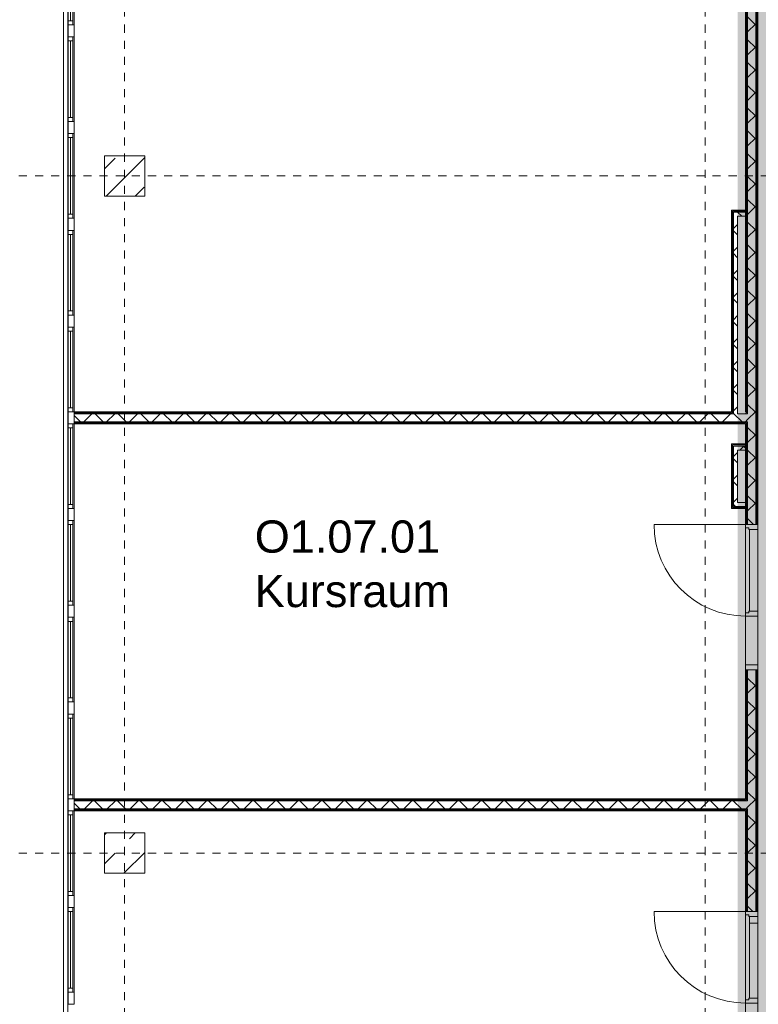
# Model space of a CAD drawing. Header units: metres. Extents: x -52 to 123, y -78 to 33.
# Tile 17 of 114: x 19 to 29, y -26 to -14. Entities that reach past the tile are written whole.
import ezdxf

# ---------------------------------------------------------------- set-up
doc = ezdxf.new("R2010")
doc.units = ezdxf.units.M
doc.linetypes.add('Rasterlinie', pattern=[0.019, 0.01, -0.003, 0.003, -0.003])
doc.linetypes.add('Über Schnittebene 1', pattern=[0.001, 0, -0.001])
for name, color, linetype, lineweight in [('A_Detailelemente', 7, 'Continuous', 9), ('A_Fassadenelemente', 7, 'Continuous', 9), ('A_Fassadenpfosten', 7, 'Continuous', 9), ('A_Fenster', 7, 'Continuous', 9), ('A_Geschossdecken', 7, 'Continuous', 9), ('A_Raster', 7, 'Continuous', 9), ('A_Räume_Beschriftung', 7, 'Continuous', 9), ('A_Tragwerksstützen', 7, 'Continuous', 9), ('A_Türen', 7, 'Continuous', 9), ('A_Türen_Rahmen', 7, 'Continuous', 9), ('A_Wände', 7, 'Continuous', 9), ('A_Wände_Schraffur', 7, 'Continuous', 18)]:
    doc.layers.add(name, color=color, linetype=linetype, lineweight=lineweight)
doc.styles.add('Arial_B', font='txt', dxfattribs={"height": 0.4})
pattern_1 = [(45, (1.421, 2.104), (-0.35921, 0.35921), []), (45, (1.78, 2.104), (-0.35921, 0.35921), [0.254, -0.254])]
pattern_2 = [(45, (1.421, 2.104), (-0.1414214, 0.1414214), []), (135, (1.421, 2.104), (-0.1414214, -0.1414214), [])]

# ---------------------------------------------------------------- blocks, each defined once
blk = doc.blocks.new('Pfosten rechteckig - 90x75-1430370-BS_Übersicht_O1_BRANDSCHUTZ')
at = {"layer": 'A_Fassadenpfosten'}
blk.add_line((20.131, -22.422), (20.131, -21.372), dxfattribs=at)
blk = doc.blocks.new('Pfosten rechteckig - 150x75-1430859-BS_Übersicht_O1_BRANDSCHUTZ')
at = {"layer": 'A_Fassadenpfosten'}
for p, q in [((-0.075, 0.015), (0.075, 0.015)), ((-0.075, -0.06), (-0.075, 0.015)), ((0.075, 0.015), (0.075, -0.06)), ((0.075, -0.06), (-0.075, -0.06))]:
    blk.add_line(p, q, dxfattribs=at)
blk = doc.blocks.new('GSH_Fassade_Fenster_1flg - GSH_Fassade_Fenster_1flg-5999971-BS_Übersicht_O1_BRANDSCHUTZ')
at = {"layer": 'A_Fassadenelemente'}
for p, q in [((-0.475, 0.045), (-0.525, 0.045)), ((-0.525, 0.045), (-0.525, -0.015)), ((-0.475, -0.015), (-0.475, 0.045)), ((-0.475, 0.045), (0.475, 0.045)), ((0.475, 0.015), (-0.475, 0.015)), ((0.525, 0.045), (0.475, 0.045)), ((0.475, 0.045), (0.475, -0.015)), ((0.525, -0.015), (0.525, 0.045)), ((-0.525, -0.015), (-0.475, -0.015)), ((0.475, -0.015), (-0.475, -0.015)), ((0.475, -0.015), (0.525, -0.015))]:
    blk.add_line(p, q, dxfattribs=at)
blk = doc.blocks.new('GSH_Tuer_I_1flg_SZ_OL_SL - 1800_1135x3200_2135_Voll-4240666-BS_Übersicht_O1_BRANDSCHUTZ')
at = {"layer": 'A_Türen'}
for p, q in [((0.9, 1.224), (0.9, 0.089)), ((-0.235, 0.089), (-0.9, 0.089))]:
    blk.add_line(p, q, dxfattribs=at)
at = {"layer": 'A_Türen', "linetype": 'Über Schnittebene 1'}
for p, q in [((-0.9, 0.089), (0.9, 0.089)), ((0.9, -0.061), (-0.9, -0.061))]:
    blk.add_line(p, q, dxfattribs=at)
at = {"layer": 'A_Türen'}
blk.add_arc((0.9, 0.089), 1.135, 90, 180, dxfattribs=at)
at = {"layer": 'A_Türen_Rahmen'}
for p, q in [((-0.84, 0.089), (-0.9, 0.089)), ((-0.84, -0.061), (-0.84, 0.089)), ((-0.235, 0.089), (-0.84, 0.089)), ((-0.195, 0.089), (-0.235, 0.089)), ((-0.235, 0.089), (-0.235, -0.061)), ((-0.195, 0.049), (-0.195, 0.089)), ((-0.175, 0.049), (-0.195, 0.049)), ((-0.175, -0.061), (-0.175, 0.049)), ((0.86, 0.049), (0.84, 0.049)), ((0.84, 0.049), (0.84, -0.061)), ((0.9, 0.089), (0.86, 0.089)), ((0.86, 0.089), (0.86, 0.049)), ((-0.9, -0.061), (-0.84, -0.061)), ((-0.84, -0.061), (-0.235, -0.061)), ((-0.235, -0.061), (-0.175, -0.061)), ((0.84, -0.061), (0.9, -0.061))]:
    blk.add_line(p, q, dxfattribs=at)
blk = doc.blocks.new('Fensterbank1 - Fensterbank-6073046-BS_Übersicht_O1_BRANDSCHUTZ')
at = {"layer": 'A_Fenster'}
for p, q in [((20.001, -30.867), (20.001, -8.207)), ((20.052, -30.867), (20.052, -8.207))]:
    blk.add_line(p, q, dxfattribs=at)

msp = doc.modelspace()

# ---------------------------------------------------------------- hatches: boundary and pattern name
at = {"layer": 'A_Detailelemente', "true_color": 0xc2e2c4}
msp.add_hatch(color=254, dxfattribs=at).paths.add_polyline_path([(32.477, -33.197), (33.206, -33.197), (33.206, -16.347), (49.032, -16.347), (49.032, -11.847), (33.28, -11.847), (33.28, 21.913), (28.606, 21.913), (28.606, -3.447), (28.626, -3.447), (28.626, -7.947), (28.606, -7.947), (28.606, -33.197), (32.206, -33.197)], flags=0)
at = {"layer": 'A_Detailelemente', "true_color": 0xebdb14}
msp.add_hatch(color=40, dxfattribs=at).paths.add_polyline_path([(19.856, -33.447), (20.232, -33.447), (20.232, -33.347), (28.756, -33.347), (28.756, -33.197), (28.606, -33.197), (28.606, -7.947), (20.156, -7.947), (20.156, -8.347), (28.206, -8.347), (28.206, -8.247), (28.456, -8.247), (28.256, -8.297), (28.248, -8.347), (28.356, -8.347), (28.356, -8.777), (28.455, -8.777), (28.356, -8.802), (28.356, -31.922), (19.856, -31.922), (19.856, -32.272), (28.356, -32.272), (28.356, -33.047), (19.856, -33.047), (19.856, -33.327)], flags=0)
at = {"layer": 'A_Tragwerksstützen'}
h = msp.add_hatch(dxfattribs=at)
h.set_pattern_fill('FP_13', color=256, style=0, pattern_type=2)
h.set_pattern_definition(pattern_1)
h.paths.add_polyline_path([(21.006, -16.147), (21.006, -15.647), (20.506, -15.647), (20.506, -16.147)], flags=0)
h = msp.add_hatch(dxfattribs=at)
h.set_pattern_fill('FP_13', color=256, style=0, pattern_type=2)
h.set_pattern_definition(pattern_1)
h.paths.add_polyline_path([(21.006, -24.547), (21.006, -24.047), (20.506, -24.047), (20.506, -24.547)], flags=0)
at = {"layer": 'A_Wände_Schraffur', "lineweight": 9}
h = msp.add_hatch(dxfattribs=at)
h.set_pattern_fill('FP_2', color=256, style=0, pattern_type=2)
h.set_pattern_definition(pattern_2)
h.paths.add_polyline_path([(28.481, -33.147), (28.581, -33.147), (28.581, -26.822), (28.481, -26.822), (28.481, -33.047)], flags=0)
h.paths.add_polyline_path([(28.581, -25.022), (28.581, -22.022), (28.481, -22.022), (28.481, -25.022), (28.506, -25.022)], flags=0)
h.paths.add_polyline_path([(28.502, -20.222), (28.581, -20.222), (28.581, -11.297), (28.481, -11.297), (28.481, -20.222)], flags=0)
h.paths.add_polyline_path([(28.506, -9.497), (28.581, -9.497), (28.581, -8.247), (28.481, -8.247), (28.481, -9.497), (28.489, -9.497)], flags=0)
h = msp.add_hatch(dxfattribs=at)
h.set_pattern_fill('FP_2', color=256, style=0, pattern_type=2)
h.set_pattern_definition(pattern_2)
h.paths.add_polyline_path([(28.306, -18.847), (28.356, -18.847), (28.356, -16.397), (28.456, -16.397), (28.456, -16.347), (28.306, -16.347), (28.306, -18.834)], flags=0)
h = msp.add_hatch(dxfattribs=at)
h.set_pattern_fill('FP_2', color=256, style=0, pattern_type=2)
h.set_pattern_definition(pattern_2)
h.paths.add_polyline_path([(28.456, -18.947), (28.481, -18.947), (28.48, -18.847), (20.131, -18.847), (20.131, -18.947), (28.438, -18.947)], flags=0)
h = msp.add_hatch(dxfattribs=at)
h.set_pattern_fill('FP_2', color=256, style=0, pattern_type=2)
h.set_pattern_definition(pattern_2)
h.paths.add_polyline_path([(28.306, -19.997), (28.456, -19.997), (28.456, -19.947), (28.356, -19.947), (28.356, -19.297), (28.456, -19.297), (28.456, -19.247), (28.306, -19.247), (28.306, -19.497)], flags=0)
h = msp.add_hatch(dxfattribs=at)
h.set_pattern_fill('FP_2', color=256, style=0, pattern_type=2)
h.set_pattern_definition(pattern_2)
h.paths.add_polyline_path([(28.456, -23.747), (28.481, -23.747), (28.481, -23.647), (20.131, -23.647), (20.131, -23.747), (28.438, -23.747)], flags=0)

# ---------------------------------------------------------------- linework, layer by layer
at = {"layer": 'A_Geschossdecken'}
for p, q in [((28.456, -21.317), (28.456, -20.262)), ((28.606, -20.282), (28.606, -21.297)), ((28.456, -26.117), (28.456, -25.062)), ((28.506, -25.167), (28.506, -25.082)), ((28.606, -25.082), (28.606, -26.097)), ((28.606, -25.167), (28.506, -25.167))]:
    msp.add_line(p, q, dxfattribs=at)
at = {"layer": 'A_Raster', "linetype": 'Rasterlinie'}
for p, q in [((20.756, -64.12), (20.756, 31.557)), ((27.956, -64.12), (27.956, 31.557)), ((9.846, -15.897), (94.587, -15.897)), ((9.846, -24.297), (94.587, -24.297))]:
    msp.add_line(p, q, dxfattribs=at)
at = {"layer": 'A_Tragwerksstützen', "lineweight": 18}
for p, q in [((21.006, -15.647), (20.506, -15.647)), ((20.506, -15.647), (20.506, -16.147)), ((21.006, -16.147), (21.006, -15.647)), ((20.506, -16.147), (21.006, -16.147)), ((21.006, -24.047), (20.506, -24.047)), ((20.506, -24.047), (20.506, -24.547)), ((21.006, -24.547), (21.006, -24.047)), ((20.506, -24.547), (21.006, -24.547))]:
    msp.add_line(p, q, dxfattribs=at)
at = {"layer": 'A_Wände', "lineweight": 18}
for p, q in [((28.456, -18.822), (28.456, -11.297)), ((28.606, -20.222), (28.606, -11.297)), ((28.281, -16.322), (28.281, -18.822)), ((28.456, -16.322), (28.281, -16.322)), ((28.281, -18.822), (20.131, -18.822)), ((20.131, -18.822), (20.131, -18.972)), ((20.131, -18.972), (28.456, -18.972)), ((28.456, -18.972), (28.456, -20.222)), ((28.281, -19.222), (28.281, -20.022)), ((28.456, -19.222), (28.281, -19.222)), ((28.281, -20.022), (28.456, -20.022)), ((28.456, -20.222), (28.606, -20.222)), ((28.456, -22.022), (28.456, -23.622)), ((28.456, -22.022), (28.606, -22.022)), ((28.606, -25.022), (28.606, -22.022)), ((28.456, -23.622), (20.131, -23.622)), ((20.131, -23.622), (20.131, -23.772)), ((20.131, -23.772), (28.456, -23.772)), ((28.456, -23.772), (28.456, -25.022)), ((28.456, -25.022), (28.606, -25.022))]:
    msp.add_line(p, q, dxfattribs=at)
at = {"layer": 'A_Wände'}
for p, q in [((28.469, -18.834), (28.469, -11.297)), ((28.481, -18.847), (28.481, -11.297)), ((28.581, -20.222), (28.581, -11.297)), ((28.594, -20.222), (28.594, -11.297)), ((28.294, -18.834), (28.294, -16.334)), ((28.456, -16.334), (28.294, -16.334)), ((28.456, -16.347), (28.306, -16.347)), ((28.306, -18.847), (28.306, -16.347)), ((28.356, -18.847), (28.356, -16.397)), ((28.456, -16.397), (28.356, -16.397)), ((20.131, -18.834), (28.294, -18.834)), ((20.131, -18.847), (28.306, -18.847)), ((28.481, -18.847), (28.356, -18.847)), ((28.469, -18.834), (28.456, -18.834)), ((20.131, -18.947), (28.481, -18.947)), ((20.131, -18.959), (28.469, -18.959)), ((28.469, -20.222), (28.469, -18.959)), ((28.481, -20.222), (28.481, -18.947)), ((28.294, -20.009), (28.294, -19.234)), ((28.456, -19.234), (28.294, -19.234)), ((28.456, -19.247), (28.306, -19.247)), ((28.306, -19.997), (28.306, -19.247)), ((28.356, -19.947), (28.356, -19.297)), ((28.456, -19.297), (28.356, -19.297)), ((28.294, -20.009), (28.456, -20.009)), ((28.306, -19.997), (28.456, -19.997)), ((28.356, -19.947), (28.456, -19.947)), ((28.506, -21.297), (28.506, -20.282)), ((28.469, -23.634), (28.469, -22.022)), ((28.481, -23.647), (28.481, -22.022)), ((28.581, -25.022), (28.581, -22.022)), ((28.594, -25.022), (28.594, -22.022)), ((20.131, -23.634), (28.469, -23.634)), ((20.131, -23.647), (28.481, -23.647)), ((20.131, -23.747), (28.481, -23.747)), ((20.131, -23.759), (28.469, -23.759)), ((28.469, -25.022), (28.469, -23.759)), ((28.481, -25.022), (28.481, -23.747)), ((28.506, -26.097), (28.506, -25.167))]:
    msp.add_line(p, q, dxfattribs=at)

# ---------------------------------------------------------------- block references
at = {"layer": 'A_Fassadenelemente', "rotation": 269.9999999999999}
for p in [(20.071, -13.497), (20.071, -14.697), (20.071, -15.897), (20.071, -17.097), (20.071, -18.297), (20.071, -19.497), (20.071, -20.697), (20.071, -21.897), (20.071, -23.097), (20.071, -24.297), (20.071, -25.497)]:
    msp.add_blockref('GSH_Fassade_Fenster_1flg - GSH_Fassade_Fenster_1flg-5999971-BS_Übersicht_O1_BRANDSCHUTZ', p, dxfattribs=at)
at = {"layer": 'A_Fassadenpfosten'}
for p in [(0, 8.4), (0, 7.2), (0, 6), (0, 4.8), (0, 3.6), (0, 2.4), (0, 1.2), (0, 0), (0, -1.2), (0, -2.4), (0, -3.6)]:
    msp.add_blockref('Pfosten rechteckig - 90x75-1430370-BS_Übersicht_O1_BRANDSCHUTZ', p, dxfattribs=at)
at = {"layer": 'A_Fassadenpfosten', "extrusion": (0, 0, -1), "rotation": 270.0000000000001}
for p in [(-20.071, -14.097), (-20.071, -15.297), (-20.071, -16.497), (-20.071, -17.697), (-20.071, -18.897), (-20.071, -20.097), (-20.071, -21.297), (-20.071, -22.497), (-20.071, -23.697), (-20.071, -24.897), (-20.071, -26.097)]:
    msp.add_blockref('Pfosten rechteckig - 150x75-1430859-BS_Übersicht_O1_BRANDSCHUTZ', p, dxfattribs=at)
at = {"layer": 'A_Fenster'}
msp.add_blockref('Fensterbank1 - Fensterbank-6073046-BS_Übersicht_O1_BRANDSCHUTZ', (0, 0), dxfattribs=at)
at = {"layer": 'A_Türen', "rotation": 89.99999999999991}
for p in [(28.545, -21.122), (28.545, -25.922)]:
    msp.add_blockref('GSH_Tuer_I_1flg_SZ_OL_SL - 1800_1135x3200_2135_Voll-4240666-BS_Übersicht_O1_BRANDSCHUTZ', p, dxfattribs=at)

# ---------------------------------------------------------------- texts
at = {"layer": 'A_Räume_Beschriftung', "char_height": 0.4, "attachment_point": 1, "style": 'Arial_B'}
for s, insert, width in [('O1.07.01', (22.37, -20.17), 2.83797), ('Kursraum', (22.37, -20.845), 3.25485)]:
    msp.add_mtext(s, dxfattribs=dict(at, insert=insert, width=width))

doc.saveas('drawing.dxf')
